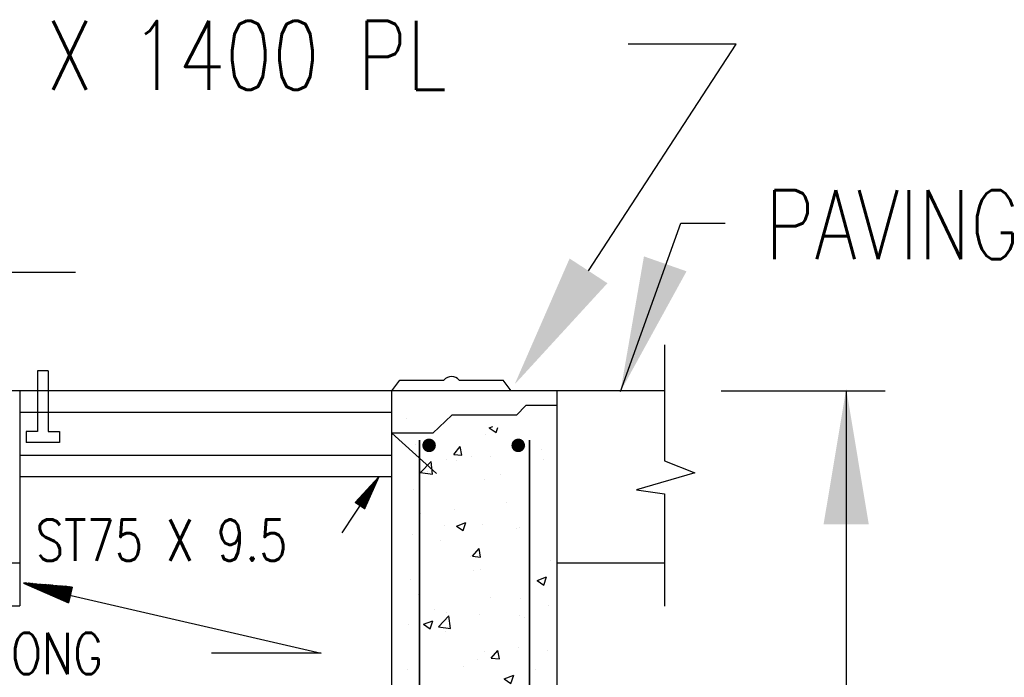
# Model space of a CAD drawing. Extents: x 0 to 7.6, y 0 to 9.85.
# Tile 24 of 38: x 1.6 to 3.03, y 5.74 to 6.69. Entities that reach past the tile are written whole.
import ezdxf

# ---------------------------------------------------------------- set-up
doc = ezdxf.new("R2010")
doc.units = 0
doc.header["$MEASUREMENT"] = 0
doc.layers.get('0').update_dxf_attribs({"color": 2, "linetype": 'CONTINUOUS'})
doc.layers.add('E-DETL', color=2, linetype='CONTINUOUS')
doc.layers.add('E-DETL-TEXT', color=3, linetype='CONTINUOUS')
doc.styles.add('ROMANS', font='ROMANS.SHX', dxfattribs={"width": 0.8})

# ---------------------------------------------------------------- blocks, each defined once
blk = doc.blocks.new('*X8')
at = {"color": 0}
for p, q in [((40.84, 134.709), (40.841, 134.709)), ((40.841, 134.709), (40.842, 134.71)), ((40.85, 134.701), (40.852, 134.703)), ((40.852, 134.703), (40.855, 134.705)), ((40.86, 134.693), (40.863, 134.696)), ((40.863, 134.696), (40.867, 134.701)), ((40.869, 134.685), (40.875, 134.69)), ((40.875, 134.69), (40.88, 134.696)), ((40.879, 134.677), (40.886, 134.684)), ((40.886, 134.684), (40.893, 134.691)), ((40.889, 134.669), (40.897, 134.677)), ((40.897, 134.677), (40.906, 134.686)), ((40.898, 134.661), (40.908, 134.671)), ((40.908, 134.671), (40.919, 134.681)), ((40.908, 134.653), (40.919, 134.664)), ((40.918, 134.645), (40.931, 134.658)), ((40.919, 134.664), (40.932, 134.676)), ((40.927, 134.637), (40.942, 134.651)), ((40.931, 134.658), (40.944, 134.671)), ((40.937, 134.629), (40.953, 134.645)), ((40.942, 134.651), (40.957, 134.667)), ((40.947, 134.621), (40.964, 134.638)), ((40.953, 134.645), (40.97, 134.662)), ((40.956, 134.613), (40.975, 134.632)), ((40.964, 134.638), (40.983, 134.657)), ((40.966, 134.605), (40.986, 134.625)), ((40.975, 134.632), (40.996, 134.652)), ((40.976, 134.597), (40.998, 134.619)), ((40.986, 134.625), (41.009, 134.647)), ((40.986, 134.589), (41.009, 134.612)), ((40.995, 134.581), (41.02, 134.606)), ((40.998, 134.619), (41.021, 134.642)), ((41.005, 134.573), (41.031, 134.599)), ((41.009, 134.612), (41.034, 134.638)), ((41.015, 134.565), (41.042, 134.593)), ((41.02, 134.606), (41.047, 134.633)), ((41.024, 134.557), (41.054, 134.586)), ((41.031, 134.599), (41.06, 134.628)), ((41.034, 134.549), (41.065, 134.58)), ((41.042, 134.593), (41.073, 134.623)), ((41.044, 134.541), (41.076, 134.573)), ((41.053, 134.533), (41.087, 134.567)), ((41.054, 134.586), (41.086, 134.618)), ((41.063, 134.525), (41.098, 134.56)), ((41.065, 134.58), (41.099, 134.613)), ((41.073, 134.517), (41.11, 134.554)), ((41.076, 134.573), (41.111, 134.609)), ((41.082, 134.509), (41.121, 134.547)), ((41.087, 134.567), (41.124, 134.604)), ((41.098, 134.56), (41.137, 134.599)), ((41.11, 134.554), (41.15, 134.594)), ((41.121, 134.547), (41.163, 134.589)), ((41.132, 134.541), (41.176, 134.584)), ((41.143, 134.534), (41.188, 134.58)), ((41.154, 134.528), (41.201, 134.575)), ((41.165, 134.521), (41.214, 134.57)), ((41.177, 134.515), (41.227, 134.565)), ((41.188, 134.508), (41.24, 134.56)), ((41.199, 134.502), (41.253, 134.555)), ((41.21, 134.495), (41.265, 134.55)), ((41.221, 134.489), (41.278, 134.546)), ((41.092, 134.501), (41.132, 134.541)), ((41.102, 134.493), (41.143, 134.534)), ((41.111, 134.485), (41.154, 134.528)), ((41.121, 134.477), (41.165, 134.521)), ((41.131, 134.469), (41.177, 134.515)), ((41.14, 134.461), (41.188, 134.508)), ((41.15, 134.453), (41.199, 134.502)), ((41.16, 134.445), (41.21, 134.495)), ((41.169, 134.437), (41.221, 134.489)), ((41.179, 134.429), (41.233, 134.482)), ((41.189, 134.421), (41.244, 134.476)), ((41.198, 134.413), (41.255, 134.469)), ((41.208, 134.405), (41.266, 134.463)), ((41.218, 134.397), (41.277, 134.456)), ((41.227, 134.389), (41.289, 134.45)), ((41.233, 134.482), (41.291, 134.541)), ((41.237, 134.381), (41.3, 134.443)), ((41.244, 134.476), (41.304, 134.536)), ((41.247, 134.373), (41.311, 134.437)), ((41.255, 134.469), (41.317, 134.531)), ((41.256, 134.365), (41.322, 134.43)), ((41.266, 134.463), (41.33, 134.526)), ((41.266, 134.357), (41.333, 134.424)), ((41.276, 134.349), (41.344, 134.417)), ((41.277, 134.456), (41.342, 134.521)), ((41.285, 134.341), (41.356, 134.411)), ((41.289, 134.45), (41.355, 134.517)), ((41.295, 134.333), (41.367, 134.404)), ((41.3, 134.443), (41.368, 134.512)), ((41.305, 134.325), (41.378, 134.398)), ((41.311, 134.437), (41.381, 134.507)), ((41.315, 134.317), (41.389, 134.391)), ((41.322, 134.43), (41.394, 134.502)), ((41.324, 134.309), (41.4, 134.385)), ((41.333, 134.424), (41.407, 134.497)), ((41.334, 134.301), (41.412, 134.378)), ((41.344, 134.417), (41.419, 134.492)), ((41.344, 134.293), (41.423, 134.372)), ((41.353, 134.285), (41.434, 134.365)), ((41.356, 134.411), (41.432, 134.488)), ((41.363, 134.277), (41.445, 134.359)), ((41.367, 134.404), (41.445, 134.483)), ((41.373, 134.269), (41.456, 134.352)), ((41.378, 134.398), (41.458, 134.478)), ((41.382, 134.261), (41.467, 134.346)), ((41.389, 134.391), (41.471, 134.473)), ((41.392, 134.253), (41.479, 134.339)), ((41.4, 134.385), (41.484, 134.468)), ((41.402, 134.245), (41.49, 134.333)), ((41.411, 134.237), (41.501, 134.326)), ((41.412, 134.378), (41.496, 134.463)), ((41.421, 134.229), (41.512, 134.32)), ((41.423, 134.372), (41.509, 134.458)), ((41.431, 134.221), (41.523, 134.314)), ((41.434, 134.365), (41.522, 134.454)), ((41.44, 134.213), (41.535, 134.307)), ((41.445, 134.359), (41.535, 134.449)), ((41.45, 134.205), (41.546, 134.301)), ((41.456, 134.352), (41.548, 134.444)), ((41.46, 134.197), (41.557, 134.294)), ((41.467, 134.346), (41.561, 134.439)), ((41.469, 134.189), (41.568, 134.288)), ((41.479, 134.339), (41.573, 134.434)), ((41.479, 134.181), (41.579, 134.281)), ((41.489, 134.173), (41.591, 134.275)), ((41.49, 134.333), (41.586, 134.429)), ((41.498, 134.165), (41.602, 134.268)), ((41.501, 134.326), (41.599, 134.425)), ((41.508, 134.157), (41.613, 134.262)), ((41.512, 134.32), (41.612, 134.42)), ((41.518, 134.149), (41.624, 134.255)), ((41.523, 134.314), (41.625, 134.415)), ((41.527, 134.141), (41.635, 134.249)), ((41.535, 134.307), (41.638, 134.41)), ((41.537, 134.133), (41.646, 134.242)), ((41.546, 134.301), (41.651, 134.405)), ((41.547, 134.125), (41.658, 134.236)), ((41.556, 134.117), (41.669, 134.229)), ((41.557, 134.294), (41.663, 134.4)), ((41.566, 134.109), (41.68, 134.223)), ((41.568, 134.288), (41.676, 134.396)), ((41.576, 134.101), (41.691, 134.216)), ((41.579, 134.281), (41.689, 134.391)), ((41.585, 134.093), (41.702, 134.21)), ((41.591, 134.275), (41.702, 134.386)), ((41.595, 134.085), (41.714, 134.203)), ((41.602, 134.268), (41.715, 134.381)), ((41.605, 134.077), (41.725, 134.197)), ((41.613, 134.262), (41.728, 134.376)), ((41.614, 134.069), (41.736, 134.19)), ((41.624, 134.255), (41.74, 134.371)), ((41.624, 134.061), (41.747, 134.184)), ((41.635, 134.249), (41.753, 134.367)), ((41.646, 134.242), (41.766, 134.362)), ((41.658, 134.236), (41.779, 134.357)), ((41.669, 134.229), (41.792, 134.352)), ((41.68, 134.223), (41.805, 134.347)), ((41.691, 134.216), (41.817, 134.342)), ((41.702, 134.21), (41.83, 134.337)), ((41.714, 134.203), (41.843, 134.333)), ((41.725, 134.197), (41.856, 134.328)), ((41.736, 134.19), (41.869, 134.323)), ((41.747, 134.184), (41.882, 134.318)), ((41.758, 134.177), (41.894, 134.313)), ((41.77, 134.171), (41.907, 134.308)), ((41.781, 134.164), (41.92, 134.304)), ((41.792, 134.158), (41.933, 134.299)), ((41.803, 134.151), (41.946, 134.294)), ((41.814, 134.145), (41.959, 134.289)), ((41.825, 134.138), (41.971, 134.284)), ((41.837, 134.132), (41.984, 134.279)), ((41.848, 134.125), (41.997, 134.275)), ((41.859, 134.119), (42.01, 134.27)), ((41.87, 134.112), (42.023, 134.265)), ((41.881, 134.106), (42.036, 134.26)), ((41.893, 134.099), (42.048, 134.255)), ((41.904, 134.093), (42.061, 134.25)), ((41.915, 134.086), (42.074, 134.245)), ((41.926, 134.08), (42.087, 134.241)), ((41.937, 134.073), (42.1, 134.236)), ((41.949, 134.067), (42.113, 134.231)), ((41.96, 134.06), (42.125, 134.226)), ((41.971, 134.054), (42.138, 134.221)), ((41.982, 134.047), (42.151, 134.216)), ((41.993, 134.041), (42.164, 134.212)), ((42.004, 134.034), (42.177, 134.207)), ((42.016, 134.028), (42.19, 134.202)), ((42.027, 134.021), (42.202, 134.197)), ((42.038, 134.015), (42.215, 134.192)), ((42.049, 134.008), (42.228, 134.187)), ((42.06, 134.002), (42.241, 134.183)), ((41.634, 134.053), (41.758, 134.177)), ((41.644, 134.045), (41.77, 134.171)), ((41.653, 134.037), (41.781, 134.164)), ((41.663, 134.029), (41.792, 134.158)), ((41.673, 134.021), (41.803, 134.151)), ((41.682, 134.013), (41.814, 134.145)), ((41.692, 134.005), (41.825, 134.138)), ((41.702, 133.997), (41.837, 134.132)), ((41.711, 133.989), (41.848, 134.125)), ((41.721, 133.981), (41.859, 134.119)), ((41.731, 133.973), (41.87, 134.112)), ((41.74, 133.965), (41.881, 134.106)), ((41.75, 133.957), (41.893, 134.099)), ((41.76, 133.949), (41.904, 134.093)), ((41.769, 133.941), (41.915, 134.086)), ((41.779, 133.933), (41.926, 134.08)), ((41.789, 133.925), (41.937, 134.073)), ((41.798, 133.917), (41.949, 134.067)), ((41.808, 133.909), (41.96, 134.06)), ((41.818, 133.901), (41.971, 134.054)), ((41.827, 133.893), (41.982, 134.047)), ((41.837, 133.885), (41.993, 134.041)), ((41.847, 133.877), (42.004, 134.034)), ((41.856, 133.869), (42.016, 134.028)), ((41.866, 133.861), (42.027, 134.021)), ((41.876, 133.853), (42.038, 134.015)), ((41.885, 133.845), (42.049, 134.008)), ((41.895, 133.837), (42.06, 134.002)), ((41.905, 133.829), (42.072, 133.995)), ((41.914, 133.821), (42.083, 133.989)), ((41.924, 133.813), (42.094, 133.982)), ((41.934, 133.805), (42.105, 133.976)), ((41.943, 133.797), (42.116, 133.969)), ((41.953, 133.789), (42.128, 133.963)), ((41.963, 133.781), (42.139, 133.957)), ((41.973, 133.773), (42.15, 133.95)), ((41.982, 133.765), (42.161, 133.944)), ((41.992, 133.757), (42.172, 133.937)), ((42.002, 133.749), (42.183, 133.931)), ((42.011, 133.741), (42.195, 133.924)), ((42.021, 133.733), (42.206, 133.918)), ((42.031, 133.725), (42.217, 133.911)), ((42.04, 133.717), (42.228, 133.905)), ((42.05, 133.709), (42.239, 133.898)), ((42.06, 133.701), (42.251, 133.892)), ((42.069, 133.693), (42.262, 133.885)), ((42.072, 133.995), (42.254, 134.178)), ((42.079, 133.685), (42.273, 133.879)), ((42.083, 133.989), (42.267, 134.173)), ((42.089, 133.677), (42.284, 133.872)), ((42.094, 133.982), (42.28, 134.168)), ((42.098, 133.669), (42.295, 133.866)), ((42.105, 133.976), (42.292, 134.163)), ((42.108, 133.661), (42.306, 133.859)), ((42.116, 133.969), (42.305, 134.158)), ((42.118, 133.653), (42.318, 133.853)), ((42.127, 133.645), (42.329, 133.846)), ((42.128, 133.963), (42.318, 134.154)), ((42.137, 133.637), (42.34, 133.84)), ((42.139, 133.957), (42.331, 134.149)), ((42.147, 133.629), (42.351, 133.833)), ((42.15, 133.95), (42.344, 134.144)), ((42.156, 133.621), (42.362, 133.827)), ((42.161, 133.944), (42.357, 134.139)), ((42.166, 133.613), (42.374, 133.82)), ((42.172, 133.937), (42.369, 134.134)), ((42.183, 133.931), (42.382, 134.129)), ((42.195, 133.924), (42.395, 134.124)), ((42.206, 133.918), (42.408, 134.12)), ((42.217, 133.911), (42.421, 134.115)), ((42.228, 133.905), (42.434, 134.11)), ((42.239, 133.898), (42.446, 134.105)), ((42.251, 133.892), (42.459, 134.1)), ((42.262, 133.885), (42.472, 134.095)), ((42.273, 133.879), (42.485, 134.091)), ((42.284, 133.872), (42.498, 134.086)), ((42.295, 133.866), (42.511, 134.081)), ((42.306, 133.859), (42.521, 134.074)), ((42.318, 133.853), (42.497, 134.032)), ((42.329, 133.846), (42.472, 133.99)), ((42.34, 133.84), (42.448, 133.947)), ((42.351, 133.833), (42.423, 133.905)), ((42.362, 133.827), (42.399, 133.863)), ((42.374, 133.82), (42.374, 133.821)), ((42.176, 133.605), (42.35, 133.779)), ((42.185, 133.597), (42.326, 133.737)), ((42.195, 133.589), (42.301, 133.695)), ((42.205, 133.581), (42.277, 133.653)), ((42.214, 133.573), (42.252, 133.61)), ((42.224, 133.565), (42.228, 133.568))]:
    blk.add_line(p, q, dxfattribs=at)
blk = doc.blocks.new('*X9')
at = {"color": 0}
for p, q in [((53.344, 137.649), (53.879, 138.184)), ((53.584, 137.906), (53.913, 138.236)), ((53.824, 138.164), (53.948, 138.288)), ((53.844, 138.131), (53.918, 138.205)), ((53.879, 138.184), (53.932, 138.237)), ((53.913, 138.236), (53.946, 138.269)), ((53.948, 138.288), (53.96, 138.3)), ((53.101, 137.371), (53.809, 138.079)), ((53.104, 137.392), (53.844, 138.131)), ((53.112, 137.364), (53.775, 138.027)), ((53.123, 137.357), (53.74, 137.974)), ((53.133, 137.35), (53.706, 137.922)), ((53.144, 137.343), (53.671, 137.87)), ((53.429, 137.504), (53.747, 137.822)), ((53.463, 137.556), (53.761, 137.854)), ((53.498, 137.608), (53.775, 137.886)), ((53.533, 137.661), (53.789, 137.918)), ((53.567, 137.713), (53.804, 137.949)), ((53.602, 137.765), (53.818, 137.981)), ((53.636, 137.817), (53.832, 138.013)), ((53.671, 137.87), (53.846, 138.045)), ((53.706, 137.922), (53.861, 138.077)), ((53.74, 137.974), (53.875, 138.109)), ((53.775, 138.027), (53.889, 138.141)), ((53.809, 138.079), (53.903, 138.173)), ((53.155, 137.336), (53.636, 137.817)), ((53.165, 137.329), (53.602, 137.765)), ((53.176, 137.322), (53.567, 137.713)), ((53.187, 137.315), (53.533, 137.661)), ((53.197, 137.308), (53.498, 137.608)), ((53.208, 137.301), (53.463, 137.556)), ((53.218, 137.293), (53.429, 137.504)), ((53.272, 137.258), (53.676, 137.662)), ((53.282, 137.251), (53.661, 137.63)), ((53.29, 137.295), (53.69, 137.694)), ((53.293, 137.244), (53.647, 137.598)), ((53.304, 137.237), (53.633, 137.566)), ((53.314, 137.23), (53.619, 137.535)), ((53.325, 137.347), (53.704, 137.726)), ((53.325, 137.223), (53.604, 137.503)), ((53.335, 137.216), (53.59, 137.471)), ((53.36, 137.399), (53.718, 137.758)), ((53.394, 137.451), (53.733, 137.79)), ((53.229, 137.286), (53.394, 137.451)), ((53.24, 137.279), (53.36, 137.399)), ((53.25, 137.272), (53.325, 137.347)), ((53.261, 137.265), (53.29, 137.295)), ((53.346, 137.209), (53.576, 137.439)), ((53.357, 137.202), (53.562, 137.407)), ((53.367, 137.195), (53.547, 137.375)), ((53.378, 137.188), (53.533, 137.343)), ((53.389, 137.181), (53.519, 137.311)), ((53.399, 137.174), (53.505, 137.279)), ((53.41, 137.167), (53.491, 137.247)), ((53.421, 137.16), (53.476, 137.215)), ((53.431, 137.153), (53.462, 137.184)), ((53.442, 137.146), (53.448, 137.152))]:
    blk.add_line(p, q, dxfattribs=at)
blk = doc.blocks.new('*X20')
at = {"color": 0}
for p, q in [((14.932, 140.48), (14.932, 140.48)), ((17.987, 140.13), (18.117, 140.18)), ((17.987, 140.13), (18.236, 139.963)), ((18.236, 139.962), (18.297, 140.145)), ((17.858, 139.893), (17.858, 139.893)), ((15.262, 139.518), (15.262, 139.518)), ((16.673, 139.151), (16.914, 139.439)), ((16.972, 139.125), (16.914, 139.439)), ((19.313, 139.448), (19.313, 139.448)), ((19.92, 139.338), (19.92, 139.338)), ((16.397, 138.947), (16.397, 138.947)), ((16.673, 139.151), (16.972, 139.125)), ((16.774, 138.924), (16.774, 138.924)), ((17.334, 139.072), (17.334, 139.072)), ((18.026, 139.089), (18.026, 139.089)), ((20.003, 138.959), (20.003, 138.959)), ((15.445, 138.489), (15.834, 138.895)), ((15.89, 138.42), (15.834, 138.895)), ((15.445, 138.489), (15.89, 138.42)), ((15.719, 138.513), (15.719, 138.513)), ((17.798, 138.228), (17.798, 138.228)), ((18.388, 138.401), (18.388, 138.401)), ((15.201, 137.854), (15.201, 137.854)), ((16.711, 137.117), (16.711, 137.117)), ((18.604, 137.366), (18.604, 137.366)), ((15.459, 136.952), (15.459, 136.952)), ((16.339, 136.531), (16.339, 136.531)), ((16.771, 136.505), (17.121, 136.639)), ((16.771, 136.505), (17.019, 136.337)), ((17.02, 136.337), (17.121, 136.639)), ((17.737, 136.564), (17.737, 136.564)), ((19.009, 136.418), (19.009, 136.418)), ((19.106, 136.464), (19.106, 136.464)), ((15.14, 136.189), (15.14, 136.189)), ((16.19, 135.964), (16.19, 135.964)), ((17.367, 135.39), (17.608, 135.678)), ((17.666, 135.364), (17.608, 135.678)), ((17.289, 135.394), (17.289, 135.394)), ((17.367, 135.39), (17.665, 135.364)), ((15.395, 135.145), (15.395, 135.145)), ((20.243, 135.252), (20.243, 135.252)), ((17.388, 134.866), (17.388, 134.866)), ((17.676, 134.9), (17.676, 134.9)), ((19.755, 134.491), (20.105, 134.626)), ((20.004, 134.324), (20.105, 134.626)), ((15.079, 134.525), (15.079, 134.525)), ((19.755, 134.491), (20.004, 134.324)), ((15.366, 133.976), (15.366, 133.976)), ((18.035, 133.863), (18.035, 133.863)), ((19.131, 133.838), (19.131, 133.838)), ((20.182, 133.587), (20.182, 133.587)), ((15.974, 133.422), (15.974, 133.422)), ((16.108, 132.791), (16.497, 133.197)), ((16.42, 133.304), (16.42, 133.304)), ((16.553, 132.722), (16.497, 133.197)), ((17.615, 133.235), (17.615, 133.235)), ((19.089, 133.191), (19.089, 133.191)), ((19.298, 133.116), (19.298, 133.116)), ((15.018, 132.86), (15.018, 132.86)), ((15.554, 132.879), (15.904, 133.013)), ((15.554, 132.879), (15.803, 132.711)), ((15.803, 132.711), (15.904, 133.013)), ((16.108, 132.791), (16.552, 132.722)), ((16.382, 132.616), (16.382, 132.616)), ((19.068, 132.03), (19.068, 132.03)), ((17.816, 131.866), (17.816, 131.866)), ((18.06, 131.629), (18.301, 131.917)), ((18.359, 131.603), (18.302, 131.917)), ((20.122, 131.923), (20.122, 131.923)), ((17.04, 131.321), (17.04, 131.321)), ((17.554, 131.571), (17.554, 131.571)), ((18.06, 131.629), (18.359, 131.603)), ((14.958, 131.196), (14.958, 131.196)), ((18.539, 130.866), (18.889, 131)), ((18.788, 130.698), (18.889, 131)), ((19.709, 131.209), (19.709, 131.209)), ((18.539, 130.866), (18.787, 130.698)), ((19.646, 130.308), (19.646, 130.308)), ((20.061, 130.258), (20.061, 130.258)), ((16.501, 129.894), (16.501, 129.894)), ((17.494, 129.906), (17.494, 129.906)), ((17.752, 130.058), (17.752, 130.058)), ((19.091, 130.133), (19.091, 130.133)), ((14.897, 129.531), (14.897, 129.531)), ((16.175, 129.632), (16.175, 129.632)), ((16.066, 128.766), (16.066, 128.766)), ((15.168, 128.182), (15.409, 128.47)), ((15.467, 128.156), (15.409, 128.47)), ((17.374, 128.534), (17.374, 128.534)), ((18.736, 128.654), (18.736, 128.654)), ((20, 128.594), (20, 128.594)), ((15.168, 128.182), (15.467, 128.156)), ((16.437, 128.086), (16.437, 128.086)), ((17.121, 128.095), (17.121, 128.095)), ((17.433, 128.242), (17.433, 128.242)), ((18.331, 128.336), (18.331, 128.336)), ((18.754, 127.868), (18.995, 128.156)), ((19.053, 127.842), (18.995, 128.156)), ((15.185, 127.921), (15.185, 127.921)), ((18.754, 127.868), (19.053, 127.842)), ((19.79, 127.982), (19.79, 127.982)), ((16.771, 127.093), (17.16, 127.499)), ((17.215, 127.024), (17.16, 127.499)), ((17.322, 127.24), (17.672, 127.374)), ((17.571, 127.072), (17.672, 127.374)), ((16.771, 127.093), (17.215, 127.024)), ((17.322, 127.24), (17.571, 127.072)), ((19.939, 126.929), (19.939, 126.929)), ((17.372, 126.577), (17.372, 126.577)), ((19.283, 126.785), (19.283, 126.785)), ((20.173, 126.779), (20.173, 126.779)), ((15.072, 126.225), (15.072, 126.225)), ((16.367, 126.284), (16.367, 126.284)), ((17.015, 126.364), (17.015, 126.364)), ((15.122, 126.114), (15.122, 126.114)), ((17.741, 126.112), (17.741, 126.112)), ((19.878, 125.265), (19.878, 125.265)), ((17.311, 124.913), (17.311, 124.913)), ((18.858, 124.807), (18.858, 124.807)), ((20.109, 124.972), (20.109, 124.972)), ((15.7, 124.391), (15.7, 124.391)), ((15.862, 124.421), (16.103, 124.709)), ((15.862, 124.421), (16.16, 124.395)), ((16.161, 124.395), (16.103, 124.709)), ((19.448, 124.108), (19.689, 124.395)), ((19.747, 124.081), (19.689, 124.395)), ((19.448, 124.108), (19.747, 124.081)), ((16.106, 123.614), (16.456, 123.749)), ((16.354, 123.446), (16.456, 123.749)), ((19.077, 123.801), (19.077, 123.801)), ((16.106, 123.614), (16.354, 123.446)), ((16.161, 123.301), (16.161, 123.301)), ((16.767, 123.557), (16.767, 123.557)), ((19.436, 123.444), (19.436, 123.444)), ((19.818, 123.6), (19.818, 123.6)), ((15.152, 122.998), (15.152, 122.998)), ((17.25, 123.248), (17.25, 123.248)), ((18.794, 123), (18.794, 123)), ((17.542, 122.835), (17.542, 122.835)), ((17.821, 122.885), (17.821, 122.885)), ((17.359, 122.203), (17.359, 122.203)), ((19.757, 121.936), (19.757, 121.936)), ((17.19, 121.584), (17.19, 121.584)), ((17.434, 121.395), (17.823, 121.8)), ((17.878, 121.326), (17.823, 121.8)), ((19.09, 121.601), (19.44, 121.735)), ((19.09, 121.601), (19.339, 121.433)), ((19.339, 121.433), (19.44, 121.735)), ((17.434, 121.395), (17.878, 121.326)), ((19.372, 121.277), (19.372, 121.277)), ((15.772, 121.015), (15.772, 121.015)), ((16.227, 120.863), (16.227, 120.863)), ((16.555, 120.66), (16.796, 120.948)), ((16.854, 120.634), (16.796, 120.948)), ((17.479, 121.028), (17.479, 121.028)), ((18.441, 120.903), (18.441, 120.903)), ((16.555, 120.66), (16.854, 120.634)), ((19.268, 120.453), (19.268, 120.453)), ((20.142, 120.347), (20.247, 120.473)), ((14.889, 119.988), (15.239, 120.123)), ((15.138, 119.821), (15.239, 120.123)), ((19.696, 120.271), (19.696, 120.271)), ((20.142, 120.347), (20.247, 120.337)), ((14.889, 119.988), (15.138, 119.821)), ((16.352, 119.953), (16.352, 119.953)), ((17.129, 119.919), (17.129, 119.919)), ((18.057, 119.305), (18.057, 119.305)), ((16.163, 119.056), (16.163, 119.056)), ((14.912, 118.891), (14.912, 118.891)), ((19.635, 118.607), (19.635, 118.607)), ((17.068, 118.255), (17.068, 118.255)), ((17.468, 118.348), (17.468, 118.348)), ((20.137, 118.235), (20.137, 118.235)), ((17.874, 117.975), (18.224, 118.11)), ((17.874, 117.975), (18.122, 117.808)), ((18.122, 117.808), (18.224, 118.11)), ((15.853, 117.789), (15.853, 117.789)), ((18.522, 117.676), (18.522, 117.676)), ((19.062, 117.47), (19.062, 117.47)), ((19.899, 117.749), (19.899, 117.749)), ((16.742, 117.333), (16.742, 117.333)), ((17.249, 116.899), (17.49, 117.187)), ((17.548, 116.873), (17.49, 117.187)), ((16.146, 116.969), (16.146, 116.969)), ((17.249, 116.899), (17.548, 116.873)), ((19.574, 116.942), (19.574, 116.942)), ((17.007, 116.59), (17.007, 116.59)), ((18.096, 115.696), (18.486, 116.102)), ((18.541, 115.627), (18.486, 116.102)), ((16.473, 115.806), (16.473, 115.806)), ((17.344, 115.872), (17.344, 115.872)), ((18.096, 115.696), (18.541, 115.627)), ((18.584, 115.777), (18.584, 115.777)), ((19.142, 115.693), (19.142, 115.693)), ((19.836, 115.941), (19.836, 115.941)), ((15.426, 115.361), (15.426, 115.361)), ((19.514, 115.278), (19.514, 115.278)), ((16.946, 114.926), (16.946, 114.926)), ((16.657, 114.35), (17.007, 114.484)), ((16.657, 114.35), (16.906, 114.182)), ((16.906, 114.182), (17.007, 114.484)), ((18.52, 113.969), (18.52, 113.969)), ((19.254, 114.122), (19.254, 114.122)), ((16.338, 113.621), (16.338, 113.621)), ((17.269, 113.805), (17.269, 113.805)), ((19.453, 113.613), (19.453, 113.613)), ((15.499, 113.251), (15.499, 113.251)), ((16.886, 113.261), (16.886, 113.261)), ((17.943, 113.138), (18.184, 113.426)), ((17.943, 113.138), (18.242, 113.112)), ((18.168, 113.138), (18.168, 113.138)), ((18.242, 113.112), (18.184, 113.426)), ((16.554, 112.58), (16.554, 112.58)), ((19.223, 112.467), (19.223, 112.467)), ((19.641, 112.336), (19.992, 112.471)), ((19.89, 112.169), (19.992, 112.471)), ((19.099, 112.247), (19.099, 112.247)), ((19.641, 112.336), (19.89, 112.169)), ((15.953, 111.833), (15.953, 111.833)), ((17.205, 111.997), (17.205, 111.997)), ((19.392, 111.949), (19.392, 111.949)), ((16.825, 111.597), (16.825, 111.597)), ((19.047, 111.138), (19.047, 111.138)), ((15.44, 110.724), (15.79, 110.858)), ((15.44, 110.724), (15.689, 110.556)), ((15.689, 110.556), (15.791, 110.858)), ((16.131, 110.638), (16.131, 110.638)), ((17.174, 110.597), (17.174, 110.597)), ((17.783, 110.275), (17.783, 110.275)), ((18.759, 109.998), (19.149, 110.404)), ((19.203, 109.94), (19.149, 110.404)), ((19.331, 110.285), (19.331, 110.285)), ((19.843, 110.484), (19.843, 110.484)), ((15.259, 109.94), (15.291, 109.978)), ((15.299, 109.94), (15.291, 109.978)), ((15.89, 110.025), (15.89, 110.025)), ((18.759, 109.998), (19.136, 109.94)), ((20.245, 110.041), (20.245, 110.041))]:
    blk.add_line(p, q, dxfattribs=at)

msp = doc.modelspace()

# ---------------------------------------------------------------- linework, layer by layer
at = {"layer": 'E-DETL'}
for p, q in [((2.5401, 6.2211), (2.5401, 6.0526)), ((1.6441, 6.1832), (1.6285, 6.1832)), ((1.6285, 6.1832), (1.6285, 6.095)), ((1.6441, 6.1832), (1.6441, 6.095)), ((2.1439, 6.1541), (2.1555, 6.1697)), ((2.1555, 6.1697), (2.2195, 6.1697)), ((2.2418, 6.1697), (2.3055, 6.1697)), ((2.317, 6.1541), (2.3055, 6.1697)), ((2.5401, 6.1541), (0.4151, 6.1541)), ((1.6026, 6.1541), (1.6026, 5.8416)), ((2.1439, 4.9041), (2.1439, 6.1541)), ((2.3839, 4.9041), (2.3839, 6.1541)), ((2.3384, 6.133), (2.3248, 6.119)), ((2.3839, 6.133), (2.3384, 6.133)), ((2.1439, 6.1229), (1.6026, 6.1229)), ((2.2308, 6.119), (2.2033, 6.0929)), ((2.3248, 6.119), (2.2308, 6.119)), ((1.6121, 6.095), (1.6121, 6.0793)), ((1.6285, 6.095), (1.6121, 6.095)), ((1.6441, 6.095), (1.6604, 6.095)), ((1.6604, 6.095), (1.6604, 6.0793)), ((2.1439, 6.0929), (2.2087, 6.0343)), ((2.2033, 6.0929), (2.1439, 6.0929)), ((1.6604, 6.0793), (1.6121, 6.0793)), ((2.1439, 6.0604), (1.6026, 6.0604)), ((2.1439, 6.0291), (1.6026, 6.0291)), ((2.5401, 6.0044), (2.5401, 5.8413)), ((1.3526, 5.9041), (1.6026, 5.9041)), ((2.3839, 5.9041), (2.5401, 5.9041)), ((1.3526, 5.8416), (1.6026, 5.8416))]:
    msp.add_line(p, q, dxfattribs=at)
at = {"layer": 'E-DETL', "const_width": 0.00984}
for points in [[(2.193, 6.075, 1), (2.2028, 6.075, 1)], [(2.3226, 6.075, 1), (2.3324, 6.075, 1)]]:
    msp.add_lwpolyline(points, format="xyb", close=True, dxfattribs=at)
at = {"layer": 'E-DETL', "const_width": 0.00246}
for points in [[(2.1839, 4.7574), (2.1839, 6.0827)], [(2.3439, 4.7445), (2.3439, 6.0827)]]:
    msp.add_lwpolyline(points, dxfattribs=at)
at = {"layer": 'E-DETL'}
msp.add_lwpolyline([(2.5401, 6.0526), (2.5844, 6.0352), (2.4996, 6.0104), (2.5401, 6.0044)], dxfattribs=at)
msp.add_arc((2.2306, 6.1605), 0.0145, 39.8862, 140.1134, dxfattribs=at)
at = {"layer": 'E-DETL-TEXT'}
for p, q in [((2.4297, 6.3287), (2.6442, 6.6579)), ((2.6442, 6.6579), (2.4872, 6.6579)), ((2.4761, 6.1531), (2.5637, 6.3978)), ((2.5637, 6.3978), (2.6282, 6.3978)), ((1.4932, 6.3269), (1.684, 6.3269)), ((2.6228, 6.1541), (2.8608, 6.1541)), ((2.8044, 6.1541), (2.8044, 4.9041)), ((2.1248, 6.0291), (2.0711, 5.9481)), ((2.1248, 6.0291), (2.0902, 5.992)), ((2.1248, 6.0291), (2.1041, 5.9828)), ((2.1041, 5.9828), (2.0902, 5.992)), ((2.8044, 5.9228), (2.8044, 5.3556)), ((1.6084, 5.8749), (1.6734, 5.8464)), ((1.6084, 5.8749), (1.6791, 5.8691)), ((1.6791, 5.8691), (1.6734, 5.8464))]:
    msp.add_line(p, q, dxfattribs=at)
msp.add_lwpolyline([(1.6649, 5.8597), (2.0408, 5.773), (1.8817, 5.773)], dxfattribs=at)
for points in [[(2.4572, 6.3107), (2.4022, 6.3466), (2.3223, 6.1637)], [(2.5722, 6.328), (2.5103, 6.3497), (2.4761, 6.1531)], [(2.7715, 5.9604), (2.8372, 5.9604), (2.8044, 6.1573)]]:
    msp.add_solid(points, dxfattribs=at)

# ---------------------------------------------------------------- block references
at = {"layer": 'E-DETL', "xscale": 0.03937, "yscale": 0.03937, "zscale": 0.03937}
msp.add_blockref('*X20', (1.5773, 0.5835), dxfattribs=at)
at = {"layer": 'E-DETL-TEXT', "xscale": 0.03937, "yscale": 0.03937, "zscale": 0.03937}
msp.add_blockref('*X9', (0, 0.5835), dxfattribs=at)
at = {"layer": 'E-DETL-TEXT', "xscale": 0.03937, "yscale": 0.03937, "zscale": 0.03937, "rotation": 15.93514185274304}
msp.add_blockref('*X8', (1.5186, 0.3345), dxfattribs=at)

# ---------------------------------------------------------------- texts
at = {"layer": 'E-DETL-TEXT', "style": 'ROMANS', "width": 0.8}
for s, height, p in [('150 X 10 X 1400 PL', 0.1, (1.0649, 6.5919)), ('PAVING', 0.1, (2.6863, 6.3458)), ('ST75 X 9.5', 0.06, (1.6258, 5.9074)), ('L178 X102 X9.5X230 LONG', 0.06, (0.8245, 5.7426))]:
    msp.add_text(s, height=height, dxfattribs=at).set_placement(p)

doc.saveas('drawing.dxf')
